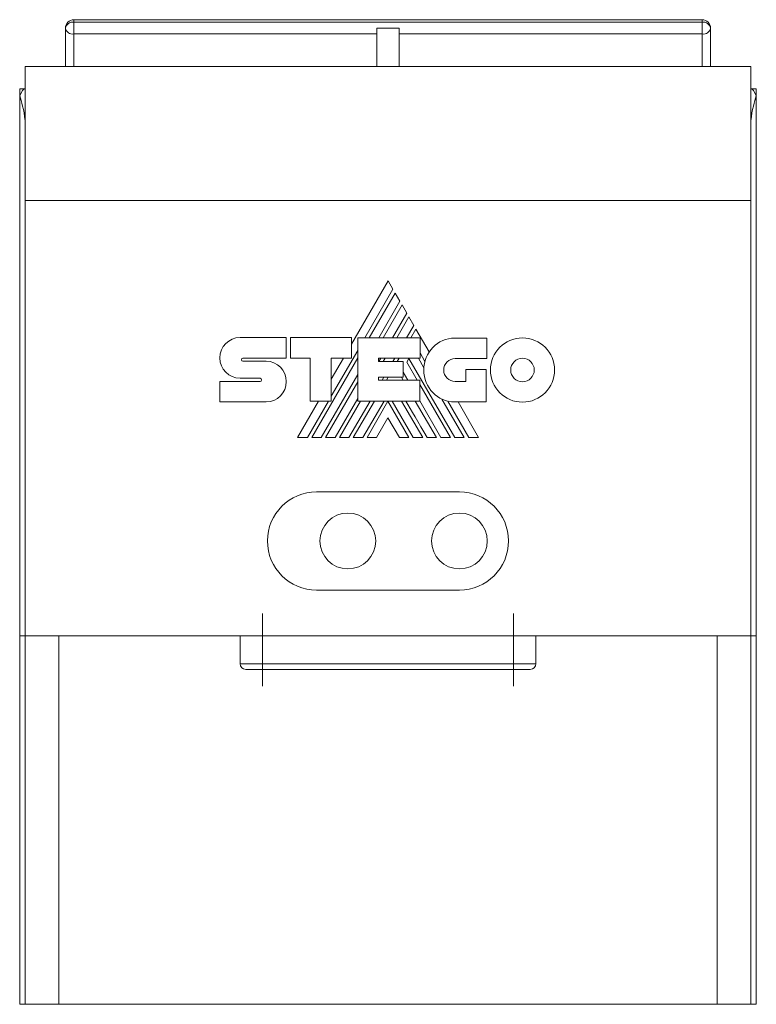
# Model space of a CAD drawing. Header units: millimetres. Extents: x 43 to 539, y 32 to 395.
# Tile 3 of 6: x 261 to 327, y 214 to 302. Entities that reach past the tile are written whole.
import ezdxf

# ---------------------------------------------------------------- set-up
doc = ezdxf.new("R2010")
doc.units = ezdxf.units.MM
doc.linetypes.add('CENTERX2', pattern=[20.32, 12.7, -2.54, 2.54, -2.54])

msp = doc.modelspace()

# ---------------------------------------------------------------- linework, layer by layer
at = {"color": 7, "linetype": 'Continuous', "lineweight": 15}
for p, q in [((322.566, 301.916), (266.266, 301.916)), ((266.266, 300.636), (266.266, 301.697)), ((266.266, 301.697), (322.566, 301.697)), ((322.566, 300.636), (322.566, 301.697)), ((265.516, 297.727), (265.516, 301.166)), ((293.416, 301.166), (295.416, 301.166)), ((293.416, 297.727), (293.416, 301.166)), ((295.416, 297.727), (295.416, 301.166)), ((323.316, 301.166), (323.316, 297.727)), ((293.416, 300.636), (266.266, 300.636)), ((266.266, 300.636), (266.266, 297.727)), ((322.566, 300.636), (295.416, 300.636)), ((322.566, 297.727), (322.566, 300.636)), ((261.916, 297.727), (326.916, 297.727)), ((261.916, 297.727), (261.916, 285.727)), ((326.916, 297.727), (326.916, 285.727)), ((261.416, 295.727), (261.416, 295.095)), ((261.416, 295.727), (261.916, 295.727)), ((326.916, 295.727), (327.416, 295.727)), ((327.416, 295.727), (327.416, 295.095)), ((261.416, 295.095), (261.416, 246.727)), ((327.416, 295.095), (327.416, 246.727)), ((261.916, 285.727), (261.916, 246.727)), ((326.916, 285.727), (261.916, 285.727)), ((326.916, 285.727), (326.916, 246.727)), ((294.425, 278.521), (291.154, 272.859)), ((294.862, 277.773), (294.425, 278.521)), ((292.348, 273.419), (294.862, 277.773)), ((295.056, 277.434), (292.737, 273.419)), ((295.483, 276.697), (295.056, 277.434)), ((293.591, 273.419), (295.483, 276.697)), ((295.674, 276.363), (293.976, 273.419)), ((296.106, 275.619), (295.674, 276.363)), ((294.834, 273.419), (296.106, 275.619)), ((296.297, 275.289), (295.217, 273.419)), ((296.732, 274.53), (296.297, 275.289)), ((296.088, 273.419), (296.732, 274.53)), ((281.156, 273.447), (285.279, 273.447)), ((285.279, 273.447), (285.279, 271.599)), ((285.676, 273.439), (291.154, 273.439)), ((285.676, 271.599), (285.676, 273.439)), ((291.154, 273.439), (291.154, 271.615)), ((291.702, 273.419), (297.285, 273.419)), ((291.702, 267.759), (291.702, 273.419)), ((296.919, 274.208), (296.463, 273.419)), ((298.103, 272.158), (296.919, 274.208)), ((297.285, 273.419), (297.285, 271.589)), ((303.268, 273.404), (300.404, 273.404)), ((303.268, 271.566), (303.268, 273.404)), ((291.702, 271.627), (287.58, 264.487)), ((289.331, 268.192), (291.702, 272.3)), ((297.285, 272.063), (297.719, 271.313)), ((285.279, 271.599), (281.398, 271.599)), ((281.398, 271.325), (283.487, 271.325)), ((287.453, 271.599), (285.676, 271.599)), ((287.453, 267.754), (287.453, 271.599)), ((291.154, 271.615), (289.331, 271.615)), ((289.331, 271.615), (289.331, 267.754)), ((290.434, 271.615), (289.331, 269.706)), ((297.285, 271.589), (293.556, 271.589)), ((293.556, 271.589), (293.556, 271.289)), ((293.556, 271.289), (295.778, 271.289)), ((293.603, 271.289), (293.776, 271.589)), ((294.16, 271.589), (293.987, 271.289)), ((294.854, 271.289), (295.027, 271.589)), ((295.406, 271.589), (295.232, 271.289)), ((295.778, 271.289), (295.778, 269.905)), ((296.097, 271.246), (296.291, 271.581)), ((297.032, 269.628), (296.097, 271.246)), ((296.291, 271.581), (300.396, 264.487)), ((297.623, 270.746), (297.136, 271.589)), ((300.442, 271.566), (303.268, 271.566)), ((288.434, 264.487), (291.702, 270.148)), ((293.556, 269.905), (293.556, 269.628)), ((295.778, 269.905), (293.556, 269.905)), ((293.891, 269.628), (294.052, 269.905)), ((294.433, 269.905), (294.273, 269.628)), ((295.784, 269.628), (295.623, 269.905)), ((295.778, 270.337), (296.187, 269.628)), ((303.207, 270.597), (301.392, 270.597)), ((301.392, 270.597), (301.392, 269.505)), ((303.207, 267.675), (303.207, 270.597)), ((279.347, 267.678), (279.347, 269.502)), ((279.347, 269.502), (282.972, 269.502)), ((282.972, 269.8), (281.157, 269.8)), ((291.702, 269.475), (288.826, 264.487)), ((293.556, 269.628), (297.255, 269.628)), ((297.255, 269.628), (297.255, 267.759)), ((300.005, 264.487), (297.255, 269.244)), ((301.392, 269.505), (300.442, 269.505)), ((283.487, 267.678), (279.347, 267.678)), ((288.204, 267.754), (286.316, 264.487)), ((287.192, 264.487), (289.078, 267.754)), ((289.331, 267.754), (287.453, 267.754)), ((289.672, 264.487), (291.702, 268)), ((291.949, 267.759), (290.059, 264.487)), ((290.913, 264.487), (292.808, 267.759)), ((293.194, 267.759), (291.303, 264.487)), ((297.255, 267.759), (291.702, 267.759)), ((292.157, 264.487), (294.065, 267.759)), ((292.545, 264.487), (294.416, 267.735)), ((294.416, 267.735), (296.289, 264.487)), ((294.779, 267.759), (296.678, 264.487)), ((297.524, 264.487), (295.629, 267.759)), ((298.76, 264.487), (296.865, 267.759)), ((297.255, 267.777), (299.151, 264.487)), ((301.242, 264.487), (299.252, 267.93)), ((299.781, 267.746), (301.665, 264.487)), ((300.404, 267.675), (303.207, 267.675)), ((302.534, 264.487), (300.693, 267.675)), ((294.416, 266.25), (293.391, 264.487)), ((295.436, 264.487), (294.416, 266.25)), ((286.316, 264.487), (287.192, 264.487)), ((287.58, 264.487), (288.434, 264.487)), ((288.826, 264.487), (289.672, 264.487)), ((290.059, 264.487), (290.913, 264.487)), ((291.303, 264.487), (292.157, 264.487)), ((293.391, 264.487), (292.545, 264.487)), ((296.289, 264.487), (295.436, 264.487)), ((296.678, 264.487), (297.524, 264.487)), ((297.914, 264.487), (298.76, 264.487)), ((299.151, 264.487), (300.005, 264.487)), ((300.396, 264.487), (301.242, 264.487)), ((301.665, 264.487), (302.534, 264.487)), ((300.816, 259.627), (288.016, 259.627)), ((288.016, 250.827), (300.816, 250.827)), ((261.916, 246.727), (261.416, 246.727)), ((261.416, 246.727), (261.416, 213.727)), ((326.916, 246.727), (261.916, 246.727)), ((261.916, 213.727), (261.916, 246.727)), ((264.916, 246.727), (264.916, 213.727)), ((281.166, 244.227), (281.166, 246.727)), ((283.166, 244.227), (283.166, 246.727)), ((305.666, 244.227), (305.666, 246.727)), ((307.666, 244.227), (307.666, 246.727)), ((323.916, 213.727), (323.916, 246.727)), ((327.416, 246.727), (326.916, 246.727)), ((326.916, 246.727), (326.916, 213.727)), ((327.416, 246.727), (327.416, 213.727)), ((281.166, 244.227), (283.166, 244.227)), ((283.166, 243.727), (281.666, 243.727)), ((283.166, 243.727), (283.166, 244.227)), ((283.166, 244.227), (305.666, 244.227)), ((305.666, 243.727), (283.166, 243.727)), ((305.666, 244.227), (307.666, 244.227)), ((305.666, 243.727), (305.666, 244.227)), ((307.166, 243.727), (305.666, 243.727)), ((261.416, 213.727), (261.916, 213.727)), ((264.916, 213.727), (261.916, 213.727)), ((264.916, 213.727), (323.916, 213.727)), ((326.916, 213.727), (323.916, 213.727)), ((327.416, 213.727), (326.916, 213.727))]:
    msp.add_line(p, q, dxfattribs=at)
at = {"color": 8, "linetype": 'Continuous', "lineweight": 15}
for p, q in [((266.266, 301.697), (266.266, 301.916)), ((322.566, 301.697), (322.566, 301.916))]:
    msp.add_line(p, q, dxfattribs=at)
at = {"color": 7, "linetype": 'CENTERX2', "lineweight": 0}
for p, q in [((283.166, 242.227), (283.166, 248.727)), ((305.666, 242.227), (305.666, 248.727))]:
    msp.add_line(p, q, dxfattribs=at)
at = {"color": 7, "linetype": 'Continuous', "lineweight": 15}
for centre in [(290.816, 255.227), (300.816, 255.227)]:
    msp.add_circle(centre, 2.5, dxfattribs=at)
for centre, radius, start, end in [((266.266, 301.166), 0.75, 90, 180), ((266.173, 301.034), 0.67, 81.95093, 168.57806), ((322.566, 301.166), 0.75, 0, 90), ((322.66, 301.034), 0.67, 11.42196, 98.04914), ((266.173, 301.299), 0.67, 191.42178, 278.0496), ((322.66, 301.299), 0.67, 261.95033, 348.57819), ((288.016, 255.227), 4.4, 90, 270), ((300.816, 255.227), 4.4, 270, 90), ((281.666, 244.227), 0.5, 180, 270), ((307.166, 244.227), 0.5, 270, 0)]:
    msp.add_arc(centre, radius, start, end, dxfattribs=at)
for centre, start_param, end_param in [((261.916, 285.727), 0, 0.357571), ((326.916, 285.727), 5.925614, 6.283185), ((260.916, 285.727), 5.507788, 5.925614), ((327.916, 285.727), 0.357571, 0.775397)]:
    msp.add_ellipse(centre, major_axis=(0, 10), ratio=0.142857, start_param=start_param, end_param=end_param, dxfattribs=at)
for points in [[(279.341, 271.623), (279.341, 272.63), (280.154, 273.447), (281.156, 273.447)], [(300.404, 273.404), (298.864, 273.404), (297.616, 272.121), (297.616, 270.539)], [(303.59, 270.539), (303.59, 272.128), (304.878, 273.416), (306.466, 273.416)], [(306.466, 273.416), (308.053, 273.416), (309.341, 272.128), (309.341, 270.541)], [(281.157, 269.8), (280.154, 269.8), (279.341, 270.617), (279.341, 271.623)], [(281.398, 271.599), (281.333, 271.599), (281.28, 271.538), (281.28, 271.462)], [(281.28, 271.462), (281.28, 271.386), (281.333, 271.325), (281.398, 271.325)], [(283.487, 271.325), (284.491, 271.325), (285.306, 270.508), (285.306, 269.501)], [(299.408, 270.535), (299.408, 271.105), (299.871, 271.566), (300.442, 271.566)], [(305.411, 270.539), (305.411, 271.123), (305.884, 271.595), (306.466, 271.595)], [(306.466, 271.595), (307.047, 271.595), (307.519, 271.124), (307.519, 270.541)], [(297.616, 270.539), (297.616, 268.957), (298.864, 267.675), (300.404, 267.675)], [(300.442, 269.505), (299.871, 269.505), (299.408, 269.966), (299.408, 270.535)], [(306.466, 267.663), (304.878, 267.662), (303.59, 268.951), (303.59, 270.539)], [(306.466, 269.485), (305.884, 269.483), (305.411, 269.956), (305.411, 270.539)], [(309.341, 270.541), (309.341, 268.952), (308.053, 267.665), (306.466, 267.663)], [(307.519, 270.541), (307.519, 269.959), (307.047, 269.488), (306.466, 269.485)], [(283.092, 269.651), (283.092, 269.733), (283.038, 269.8), (282.972, 269.8)], [(282.972, 269.502), (283.038, 269.502), (283.092, 269.569), (283.092, 269.651)], [(285.306, 269.501), (285.306, 268.494), (284.491, 267.678), (283.487, 267.678)], [(296.019, 267.759), (296.486, 266.951), (297.118, 265.861), (297.914, 264.487)]]:
    msp.add_open_spline(points, degree=3, dxfattribs=at)

doc.saveas('drawing.dxf')
